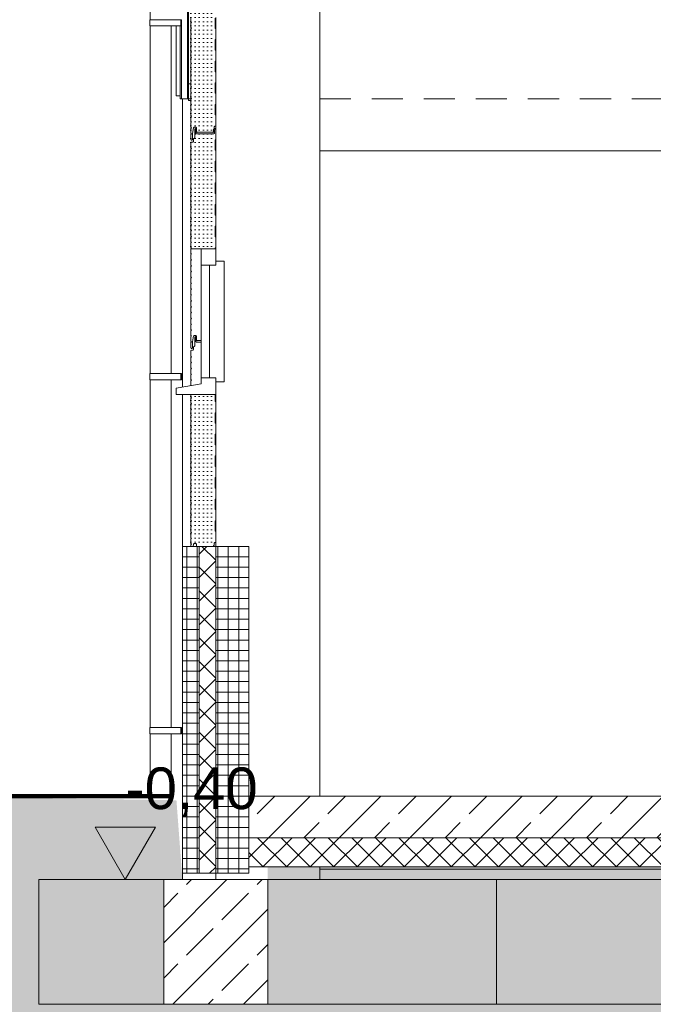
# Model space of a CAD drawing. Header units: metres. Extents: x -69 to 133, y -8 to 26.
# Tile 88 of 108: x 97.65 to 100.69, y -1 to 3.73. Entities that reach past the tile are written whole.
import ezdxf

# ---------------------------------------------------------------- set-up
doc = ezdxf.new("R2010")
doc.units = ezdxf.units.M
doc.header["$MEASUREMENT"] = 0
doc.linetypes.add('Öffnungslinie Tür Fenster', pattern=[0.23, 0.15, -0.08])
for name, color, linetype in [('10 Fassade', 7, 'Continuous'), ('10 Stütze', 7, 'Continuous'), ('10 Wand außen', 7, 'Continuous'), ('10 Wand innen', 7, 'Continuous'), ('20 Decke', 7, 'Continuous'), ('20 Fundament', 7, 'Continuous'), ('20 Träger', 7, 'Continuous'), ('20 Unterdämmung', 7, 'Continuous'), ('30 Dachentwässerung', 7, 'Continuous'), ('50 Sanitäreinrichtung', 7, 'Continuous'), ('60 Gelände 2D Übersicht', 7, 'Continuous'), ('94 Genehmigungsplanung Bemaßung', 7, 'Continuous')]:
    doc.layers.add(name, color=color, linetype=linetype)
doc.styles.add('ERSTELLTER_STIL_2', font='arial.ttf')
doc.dimstyles.new('ERSTELLTER_STIL__1', dxfattribs={"dimtxt": 0.25, "dimasz": 0.19, "dimexe": 0.18, "dimexo": 0.1, "dimgap": 0, "dimtad": 1, "dimzin": 0, "dimdsep": 46, "dimtxsty": 'ERSTELLTER_STIL_2', "dimblk": 'ARROWHEAD_6', "dimblk1": 'ARROWHEAD_6', "dimblk2": 'ARROWHEAD_6', "dimcen": 0.09, "dimclrd": 7, "dimclre": 7, "dimclrt": 7, "dimazin": 0, "dimtfac": 1, "dimtdec": 4, "dimtmove": 0, "dimatfit": 3, "dimfxl": 1, "dimtolj": 1, "dimtzin": 0, "dimarcsym": 0})
doc.dimstyles.new('ERSTELLTER_STIL__2', dxfattribs={"dimtxt": 0.25, "dimasz": 0.19, "dimexe": 0.18, "dimexo": 0.1, "dimgap": 0, "dimtad": 1, "dimtih": 1, "dimtoh": 1, "dimzin": 0, "dimdsep": 46, "dimtxsty": 'ERSTELLTER_STIL_2', "dimblk": 'ARROWHEAD_6', "dimblk1": 'ARROWHEAD_6', "dimblk2": 'ARROWHEAD_6', "dimcen": 0.09, "dimclrd": 7, "dimclre": 7, "dimclrt": 7, "dimazin": 0, "dimtfac": 1, "dimtdec": 4, "dimtmove": 0, "dimatfit": 3, "dimfxl": 1, "dimtolj": 1, "dimtzin": 0, "dimarcsym": 0})
pattern_1 = [(0, (-33214.851021, 0), (0, 0.02), [0, -0.02])]
pattern_2 = [(45, (-33214.85102, 0), (-0.1697056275, 0.1697056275), []), (45, (-33214.93587, 0.08485), (-0.1697056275, 0.1697056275), [0.18, -0.06])]
pattern_3 = [(0, (-33214.85102, 0), (0, 0.05), []), (90, (-33214.85102, 0), (-0.05, 0), [])]

# ---------------------------------------------------------------- blocks, each defined once
blk = doc.blocks.new('*D76', base_point=(-33214.851, 0))
at = {"layer": '94 Genehmigungsplanung Bemaßung', "color": 7, "linetype": 'Continuous', "lineweight": 13}
for p, q in [((98.4284, 9.0585), (98.4284, 9.4335)), ((114.2584, 9.0585), (114.2584, 9.4335)), ((98.5284, 9.346), (98.3284, 9.146)), ((114.1584, 9.146), (114.3584, 9.346)), ((98.2784, 9.246), (98.4284, 9.246)), ((98.4284, 9.246), (114.2584, 9.246)), ((114.2584, 9.246), (114.4084, 9.246))]:
    blk.add_line(p, q, dxfattribs=at)
at = {"layer": '94 Genehmigungsplanung Bemaßung', "color": 7, "lineweight": 13, "insert": (105.9144, 9.296), "char_height": 0.25, "attachment_point": 7, "style": 'ERSTELLTER_STIL_2'}
blk.add_mtext('\\A1;{\\pql;\\fArial|b0|i0|c0|p0;\\W1.000000;15,83}', dxfattribs=at)
blk = doc.blocks.new('ARROWHEAD_6')
at = {"color": 0, "linetype": 'Continuous', "lineweight": 0}
for p, q in [((-0.5, -0.5), (0.5, 0.5)), ((0, 0), (-1, 0))]:
    blk.add_line(p, q, dxfattribs=at)
blk = doc.blocks.new('*D78', base_point=(-33214.851, 0))
at = {"layer": '94 Genehmigungsplanung Bemaßung', "color": 7, "linetype": 'Continuous', "lineweight": 13}
for p, q in [((98.4284, 8.2585), (98.4284, 8.6335)), ((106.3384, 8.2585), (106.3384, 8.6335)), ((98.5284, 8.546), (98.3284, 8.346)), ((106.4384, 8.546), (106.2384, 8.346)), ((98.2784, 8.446), (98.4284, 8.446)), ((98.4284, 8.446), (106.3384, 8.446))]:
    blk.add_line(p, q, dxfattribs=at)
at = {"layer": '94 Genehmigungsplanung Bemaßung', "color": 7, "lineweight": 13, "insert": (102.0497, 8.496), "char_height": 0.25, "attachment_point": 7, "style": 'ERSTELLTER_STIL_2'}
blk.add_mtext('\\A1;{\\pql;\\fArial|b0|i0|c0|p0;\\W1.000000;7,91}', dxfattribs=at)
blk = doc.blocks.new('*D80', base_point=(-33214.851, 0))
at = {"layer": '94 Genehmigungsplanung Bemaßung', "color": 7, "linetype": 'Continuous', "lineweight": 13}
for p, q in [((104.0125, 3.35), (104.0125, 3.5)), ((104.1125, 3.25), (103.9125, 3.45)), ((104.2, 3.35), (103.825, 3.35)), ((104.0125, 0), (104.0125, 3.35)), ((103.9125, 0.1), (104.1125, -0.1)), ((104.2, 0), (103.825, 0)), ((104.0125, -0.15), (104.0125, 0))]:
    blk.add_line(p, q, dxfattribs=at)
at = {"layer": '94 Genehmigungsplanung Bemaßung', "color": 7, "lineweight": 13, "insert": (103.9625, 1.3414), "char_height": 0.25, "attachment_point": 7, "rotation": 90, "style": 'ERSTELLTER_STIL_2'}
blk.add_mtext('\\A1;{\\pql;\\fArial|b0|i0|c0|p0;\\W1.000000;3,35}', dxfattribs=at)

msp = doc.modelspace()

# ---------------------------------------------------------------- hatches: boundary and pattern name
at = {"layer": '10 Fassade', "linetype": 'Continuous', "lineweight": 0, "true_color": 0x000000}
h = msp.add_hatch(dxfattribs=at)
h.set_pattern_fill('Dachstein_0001', color=18, style=0, pattern_type=2)
h.set_pattern_definition(pattern_1)
h.paths.add_polyline_path([(98.4714, 3.9983), (98.4684, 3.9953), (98.4684, 3.9731), (98.4714, 3.9702), (98.4684, 3.9671), (98.4684, 3.945), (98.4714, 3.942), (98.4684, 3.939), (98.4684, 3.9169), (98.4714, 3.9139), (98.4684, 3.9109), (98.4684, 3.8887), (98.4714, 3.8857), (98.4684, 3.8827), (98.4684, 3.8606), (98.4714, 3.8576), (98.4684, 3.8546), (98.4684, 3.8324), (98.4714, 3.8294), (98.4684, 3.8264), (98.4684, 3.8043), (98.4714, 3.8013), (98.4684, 3.7983), (98.4684, 3.7761), (98.4714, 3.7732), (98.4684, 3.7701), (98.4684, 3.748), (98.4714, 3.745), (98.4684, 3.742), (98.4684, 3.7199), (98.4714, 3.7169), (98.4684, 3.7139), (98.4684, 3.6917), (98.4714, 3.6887), (98.4684, 3.6857), (98.4684, 3.6636), (98.4714, 3.6606), (98.4684, 3.6576), (98.4684, 3.6354), (98.4714, 3.6324), (98.4684, 3.6294), (98.4684, 3.6073), (98.4714, 3.6043), (98.4684, 3.6013), (98.4684, 3.5791), (98.4714, 3.5762), (98.4684, 3.5731), (98.4684, 3.551), (98.4714, 3.548), (98.4684, 3.545), (98.4684, 3.5229), (98.4714, 3.5199), (98.4684, 3.5169), (98.4684, 3.4947), (98.4714, 3.4917), (98.4684, 3.4887), (98.4684, 3.4666), (98.4714, 3.4636), (98.4684, 3.4606), (98.4684, 3.4384), (98.4714, 3.4354), (98.4684, 3.4324), (98.4684, 3.4103), (98.4714, 3.4073), (98.4684, 3.4043), (98.4684, 3.3821), (98.4714, 3.3791), (98.4684, 3.3761), (98.4684, 3.354), (98.4714, 3.351), (98.4684, 3.348), (98.4684, 3.3259), (98.4714, 3.3229), (98.4684, 3.3199), (98.4684, 3.2977), (98.4714, 3.2947), (98.4684, 3.2917), (98.4684, 3.2696), (98.4714, 3.2666), (98.4684, 3.2636), (98.4684, 3.2414), (98.4714, 3.2384), (98.4684, 3.2354), (98.4684, 3.2133), (98.4714, 3.2103), (98.4684, 3.2073), (98.4684, 3.1851), (98.4714, 3.1821), (98.4684, 3.1791), (98.4684, 3.154), (98.4704, 3.1505), (98.4744, 3.1505), (98.4764, 3.154), (98.4764, 3.1829), (98.4822, 3.2106), (98.4852, 3.213), (98.4924, 3.213), (98.4945, 3.2121), (98.4954, 3.21), (98.4954, 3.198), (98.4961, 3.1898), (98.4977, 3.188), (98.4998, 3.1891), (98.5741, 3.1891), (98.5762, 3.188), (98.5779, 3.1898), (98.5779, 3.2012), (98.5784, 3.2026), (98.58, 3.2043), (98.5809, 3.2063), (98.5809, 3.215), (98.5839, 3.218), (98.5854, 3.218), (98.5875, 3.2189), (98.5884, 3.221), (98.5884, 3.271), (98.5864, 3.273), (98.5864, 3.3229), (98.5884, 3.3249), (98.5884, 3.3748), (98.5864, 3.3768), (98.5864, 3.4266), (98.5884, 3.4286), (98.5884, 3.4785), (98.5864, 3.4805), (98.5864, 3.5304), (98.5884, 3.5324), (98.5884, 3.5823), (98.5864, 3.5843), (98.5864, 3.6342), (98.5884, 3.6362), (98.5884, 3.686), (98.5864, 3.688), (98.5864, 3.7379), (98.5884, 3.7399), (98.5884, 3.7898), (98.5864, 3.7918), (98.5864, 3.8417), (98.5884, 3.8437), (98.5884, 3.8936), (98.5864, 3.8956), (98.5864, 3.9455), (98.5884, 3.9475), (98.5884, 3.9973), (98.5864, 3.9993), (98.5864, 4.0492), (98.5884, 4.0512), (98.5884, 4.1011), (98.5864, 4.1031), (98.5864, 4.153), (98.5884, 4.155), (98.5884, 4.2058), (98.5862, 4.208), (98.5859, 4.208), (98.5837, 4.206), (98.5829, 4.196), (98.5829, 4.184), (98.5799, 4.181), (98.4962, 4.181), (98.4932, 4.184), (98.4932, 4.2058), (98.491, 4.208), (98.4905, 4.208), (98.4881, 4.2056), (98.4881, 4.163), (98.4851, 4.16), (98.4841, 4.16), (98.482, 4.1591), (98.4811, 4.157), (98.4811, 4.145), (98.4802, 4.1429), (98.4781, 4.142), (98.4714, 4.142), (98.4692, 4.1411), (98.4684, 4.139), (98.4684, 4.1139), (98.4714, 4.1109), (98.4684, 4.1079), (98.4684, 4.0857), (98.4714, 4.0827), (98.4684, 4.0797), (98.4684, 4.0576), (98.4714, 4.0546), (98.4684, 4.0516), (98.4684, 4.0294), (98.4714, 4.0264), (98.4684, 4.0234), (98.4684, 4.0013)])
h = msp.add_hatch(dxfattribs=at)
h.set_pattern_fill('Dachstein_0001', color=18, style=0, pattern_type=2)
h.set_pattern_definition(pattern_1)
h.paths.add_polyline_path([(98.4684, 2.8827), (98.4684, 2.8606), (98.4714, 2.8576), (98.4684, 2.8546), (98.4684, 2.8324), (98.4714, 2.8294), (98.4684, 2.8264), (98.4684, 2.8043), (98.4714, 2.8013), (98.4684, 2.7983), (98.4684, 2.7761), (98.4714, 2.7731), (98.4684, 2.7702), (98.4684, 2.748), (98.4714, 2.745), (98.4684, 2.742), (98.4684, 2.7199), (98.4714, 2.7169), (98.4684, 2.7139), (98.4684, 2.6917), (98.4714, 2.6887), (98.4684, 2.6857), (98.4684, 2.6636), (98.4714, 2.6606), (98.4684, 2.6576), (98.4684, 2.6354), (98.4714, 2.6324), (98.4689, 2.63), (98.5864, 2.63), (98.5864, 2.6342), (98.5884, 2.6362), (98.5884, 2.686), (98.5864, 2.6881), (98.5864, 2.7379), (98.5884, 2.7399), (98.5884, 2.7898), (98.5864, 2.7918), (98.5864, 2.8417), (98.5884, 2.8437), (98.5884, 2.8936), (98.5864, 2.8956), (98.5864, 2.9455), (98.5884, 2.9475), (98.5884, 2.9973), (98.5864, 2.9993), (98.5864, 3.0492), (98.5884, 3.0512), (98.5884, 3.1011), (98.5864, 3.1031), (98.5864, 3.153), (98.5884, 3.155), (98.5884, 3.2058), (98.5862, 3.208), (98.5859, 3.208), (98.5837, 3.206), (98.5829, 3.196), (98.5829, 3.184), (98.5799, 3.181), (98.4962, 3.181), (98.4932, 3.184), (98.4932, 3.2058), (98.491, 3.208), (98.4905, 3.208), (98.4881, 3.2056), (98.4881, 3.163), (98.4851, 3.16), (98.4841, 3.16), (98.482, 3.1591), (98.4811, 3.157), (98.4811, 3.145), (98.4802, 3.1429), (98.4781, 3.142), (98.4714, 3.142), (98.4692, 3.1411), (98.4684, 3.139), (98.4684, 3.1139), (98.4714, 3.1109), (98.4684, 3.1079), (98.4684, 3.0857), (98.4714, 3.0827), (98.4684, 3.0797), (98.4684, 3.0576), (98.4714, 3.0546), (98.4684, 3.0516), (98.4684, 3.0294), (98.4714, 3.0264), (98.4684, 3.0234), (98.4684, 3.0013), (98.4714, 2.9983), (98.4684, 2.9953), (98.4684, 2.9731), (98.4714, 2.9701), (98.4684, 2.9671), (98.4684, 2.945), (98.4714, 2.942), (98.4684, 2.939), (98.4684, 2.9169), (98.4714, 2.9139), (98.4684, 2.9109), (98.4684, 2.8887), (98.4714, 2.8857)])
h = msp.add_hatch(dxfattribs=at)
h.set_pattern_fill('Dachstein_0001', color=18, style=0, pattern_type=2)
h.set_pattern_definition(pattern_1)
h.paths.add_polyline_path([(98.4684, 1.4606), (98.4684, 1.4384), (98.4714, 1.4354), (98.4684, 1.4324), (98.4684, 1.4103), (98.4714, 1.4073), (98.4684, 1.4043), (98.4684, 1.3821), (98.4714, 1.3791), (98.4684, 1.3761), (98.4684, 1.354), (98.4714, 1.351), (98.4684, 1.348), (98.4684, 1.3259), (98.4714, 1.3229), (98.4684, 1.3199), (98.4684, 1.2977), (98.4714, 1.2947), (98.4684, 1.2917), (98.4684, 1.2696), (98.4714, 1.2666), (98.4684, 1.2636), (98.4684, 1.2414), (98.4714, 1.2384), (98.4684, 1.2354), (98.4684, 1.2133), (98.4714, 1.2103), (98.4684, 1.2073), (98.4684, 1.2), (98.48, 1.2), (98.4822, 1.2106), (98.4852, 1.213), (98.4924, 1.213), (98.4945, 1.2121), (98.4954, 1.21), (98.4954, 1.2), (98.5779, 1.2), (98.5779, 1.2012), (98.5784, 1.2026), (98.58, 1.2043), (98.5809, 1.2063), (98.5809, 1.215), (98.5839, 1.218), (98.5854, 1.218), (98.5875, 1.2189), (98.5884, 1.221), (98.5884, 1.271), (98.5864, 1.273), (98.5864, 1.3229), (98.5884, 1.3249), (98.5884, 1.3748), (98.5864, 1.3768), (98.5864, 1.4266), (98.5884, 1.4286), (98.5884, 1.4785), (98.5864, 1.4805), (98.5864, 1.5304), (98.5884, 1.5324), (98.5884, 1.5823), (98.5864, 1.5843), (98.5864, 1.6342), (98.5884, 1.6362), (98.5884, 1.686), (98.5864, 1.688), (98.5864, 1.7379), (98.5884, 1.7399), (98.5884, 1.7898), (98.5864, 1.7918), (98.5864, 1.8417), (98.5884, 1.8437), (98.5884, 1.8936), (98.5864, 1.8956), (98.5864, 1.93), (98.4684, 1.93), (98.4684, 1.9169), (98.4714, 1.9139), (98.4684, 1.9109), (98.4684, 1.8887), (98.4714, 1.8857), (98.4684, 1.8827), (98.4684, 1.8606), (98.4714, 1.8576), (98.4684, 1.8546), (98.4684, 1.8324), (98.4714, 1.8294), (98.4684, 1.8264), (98.4684, 1.8043), (98.4714, 1.8013), (98.4684, 1.7983), (98.4684, 1.7761), (98.4714, 1.7732), (98.4684, 1.7701), (98.4684, 1.748), (98.4714, 1.745), (98.4684, 1.742), (98.4684, 1.7199), (98.4714, 1.7169), (98.4684, 1.7139), (98.4684, 1.6917), (98.4714, 1.6887), (98.4684, 1.6857), (98.4684, 1.6636), (98.4714, 1.6606), (98.4684, 1.6576), (98.4684, 1.6354), (98.4714, 1.6324), (98.4684, 1.6294), (98.4684, 1.6073), (98.4714, 1.6043), (98.4684, 1.6013), (98.4684, 1.5792), (98.4714, 1.5761), (98.4684, 1.5731), (98.4684, 1.551), (98.4714, 1.548), (98.4684, 1.545), (98.4684, 1.5229), (98.4714, 1.5199), (98.4684, 1.5169), (98.4684, 1.4947), (98.4714, 1.4917), (98.4684, 1.4887), (98.4684, 1.4666), (98.4714, 1.4636)])
at = {"layer": '10 Wand außen', "linetype": 'Continuous', "lineweight": 18}
h = msp.add_hatch(dxfattribs=at)
h.set_pattern_fill('Beton__Fertigteil_Träger_1D', color=8, style=0, pattern_type=2)
h.set_pattern_definition(pattern_3)
h.paths.add_polyline_path([(98.4284, 1.2), (98.4284, -0.37), (98.5084, -0.37), (98.5084, 1.2)])
h = msp.add_hatch(dxfattribs=at)
h.set_pattern_fill('Dämmung__hart_1_0001', color=8, style=0, pattern_type=2)
h.set_pattern_definition([(315, (-33214.85102, 0), (0.0565685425, 0.0565685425), []), (45, (-33214.85102, 0), (-0.0565685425, 0.0565685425), [])])
h.paths.add_polyline_path([(98.5084, -0.37), (98.5884, -0.37), (98.5884, 1.2), (98.5084, 1.2)])
h = msp.add_hatch(dxfattribs=at)
h.set_pattern_fill('Beton__Fertigteil_Träger_1D', color=8, style=0, pattern_type=2)
h.set_pattern_definition(pattern_3)
h.paths.add_polyline_path([(98.7484, 1.2), (98.5884, 1.2), (98.5884, -0.37), (98.7484, -0.37)])
at = {"layer": '20 Decke', "linetype": 'Continuous', "lineweight": 13, "true_color": 0x000100}
h = msp.add_hatch(dxfattribs=at)
h.set_pattern_fill('Beton__Stahlbeton_0001', color=98, style=0, pattern_type=2)
h.set_pattern_definition(pattern_2)
h.paths.add_polyline_path([(98.7484, 0), (98.7484, -0.2), (114.0884, -0.2), (114.0884, 0)])
at = {"layer": '20 Fundament', "linetype": 'Continuous', "lineweight": 13, "true_color": 0x000100}
h = msp.add_hatch(dxfattribs=at)
h.set_pattern_fill('Beton__Stahlbeton_0001', color=98, style=0, pattern_type=2)
h.set_pattern_definition(pattern_2)
h.paths.add_polyline_path([(98.8384, -0.4), (98.3384, -0.4), (98.3384, -1), (98.8384, -1)])
at = {"layer": '20 Unterdämmung', "linetype": 'Continuous', "lineweight": 18}
h = msp.add_hatch(dxfattribs=at)
h.set_pattern_fill('Dämmung__hart_1_0001', color=8, style=0, pattern_type=2)
h.set_pattern_definition([(45, (-33214.85102, 0), (-0.0565685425, 0.0565685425), []), (135, (-33214.85102, 0), (0.0565685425, 0.0565685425), [])])
h.paths.add_polyline_path([(98.7484, -0.2), (98.7484, -0.34), (113.928, -0.34), (113.928, -0.2)])
at = {"layer": '60 Gelände 2D Übersicht', "linetype": 'Continuous', "lineweight": 18, "true_color": 0xffa8a8}
h = msp.add_hatch(dxfattribs=at)
h.set_pattern_fill('Boden__gewachsen_0001', color=21, style=0, pattern_type=2)
h.set_pattern_definition([(45, (-33214.85102, 0), (-0.2121320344, 0.2121320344), []), (45, (-33214.92173, 0.0707), (-0.424264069, 0.424264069), []), (45, (-33214.99244, 0.1414), (-0.424264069, 0.424264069), []), (135, (-33215.06315, 0.21213), (0.07071067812, 0.07071067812), [0.3, -0.3])])
h.paths.add_polyline_path([(93.429, -1.5636), (97.001, 0), (98.3997, -0.0197), (98.4284, -0.4), (98.3384, -0.4), (98.3384, -1), (98.8384, -1), (98.8384, -0.34), (113.8384, -0.34), (113.8384, -1), (114.3384, -1), (114.3384, -0.4), (114.2484, -0.4), (114.248, -0.0642), (128.4645, -0.228), (128.4026, -0.9299), (125.3898, -0.9755), (125.3605, -1.1391), (114.248, -1.25)])
at = {"layer": '94 Genehmigungsplanung Bemaßung', "linetype": 'Continuous', "lineweight": 13}
msp.add_hatch(color=7, dxfattribs=at).paths.add_polyline_path([(98.1537, -0.4), (98.2989, -0.1496), (98.0085, -0.1496)])

# ---------------------------------------------------------------- linework, layer by layer
at = {"layer": '10 Fassade', "color": 7, "linetype": 'Continuous', "lineweight": 13}
for p, q in [((98.4684, 3.742), (98.4684, 3.7199)), ((98.5864, 3.7379), (98.5864, 3.688)), ((98.4684, 3.7199), (98.4714, 3.7169)), ((98.4714, 3.7169), (98.4684, 3.7139)), ((98.4684, 3.7139), (98.4684, 3.6917)), ((98.4684, 3.6917), (98.4714, 3.6887)), ((98.4714, 3.6887), (98.4684, 3.6857)), ((98.4684, 3.6857), (98.4684, 3.6636)), ((98.4684, 3.6636), (98.4714, 3.6606)), ((98.4714, 3.6606), (98.4684, 3.6576)), ((98.4684, 3.6576), (98.4684, 3.6354)), ((98.5864, 3.688), (98.5884, 3.686)), ((98.5884, 3.686), (98.5884, 3.6362)), ((98.4684, 3.6354), (98.4714, 3.6324)), ((98.4714, 3.6324), (98.4684, 3.6294)), ((98.4684, 3.6294), (98.4684, 3.6073)), ((98.4684, 3.6073), (98.4714, 3.6043)), ((98.4714, 3.6043), (98.4684, 3.6013)), ((98.4684, 3.6013), (98.4684, 3.5791)), ((98.5884, 3.6362), (98.5864, 3.6342)), ((98.5864, 3.6342), (98.5864, 3.5843)), ((98.4684, 3.5791), (98.4714, 3.5762)), ((98.4714, 3.5762), (98.4684, 3.5731)), ((98.4684, 3.5731), (98.4684, 3.551)), ((98.4684, 3.551), (98.4714, 3.548)), ((98.4714, 3.548), (98.4684, 3.545)), ((98.5864, 3.5843), (98.5884, 3.5823)), ((98.5884, 3.5823), (98.5884, 3.5324)), ((98.4684, 3.545), (98.4684, 3.5229)), ((98.4684, 3.5229), (98.4714, 3.5199)), ((98.4714, 3.5199), (98.4684, 3.5169)), ((98.4684, 3.5169), (98.4684, 3.4947)), ((98.5884, 3.5324), (98.5864, 3.5304)), ((98.5864, 3.5304), (98.5864, 3.4805)), ((98.4684, 3.4947), (98.4714, 3.4917)), ((98.4714, 3.4917), (98.4684, 3.4887)), ((98.4684, 3.4887), (98.4684, 3.4666)), ((98.4684, 3.4666), (98.4714, 3.4636)), ((98.4714, 3.4636), (98.4684, 3.4606)), ((98.4684, 3.4606), (98.4684, 3.4384)), ((98.5864, 3.4805), (98.5884, 3.4785)), ((98.5884, 3.4785), (98.5884, 3.4286)), ((98.4684, 3.4384), (98.4714, 3.4354)), ((98.4714, 3.4354), (98.4684, 3.4324)), ((98.4684, 3.4324), (98.4684, 3.4103)), ((98.4684, 3.4103), (98.4714, 3.4073)), ((98.4714, 3.4073), (98.4684, 3.4043)), ((98.5884, 3.4286), (98.5864, 3.4266)), ((98.5864, 3.4266), (98.5864, 3.3768)), ((98.4684, 3.4043), (98.4684, 3.3821)), ((98.4684, 3.3821), (98.4714, 3.3791)), ((98.4714, 3.3791), (98.4684, 3.3761)), ((98.4684, 3.3761), (98.4684, 3.354)), ((98.5864, 3.3768), (98.5884, 3.3748)), ((98.5884, 3.3748), (98.5884, 3.3249)), ((98.4684, 3.354), (98.4714, 3.351)), ((98.4714, 3.351), (98.4684, 3.348)), ((98.4684, 3.348), (98.4684, 3.3259)), ((98.4684, 3.3259), (98.4714, 3.3229)), ((98.4714, 3.3229), (98.4684, 3.3199)), ((98.4684, 3.3199), (98.4684, 3.2977)), ((98.5884, 3.3249), (98.5864, 3.3229)), ((98.5864, 3.3229), (98.5864, 3.273)), ((98.4684, 3.2977), (98.4714, 3.2947)), ((98.4714, 3.2947), (98.4684, 3.2917)), ((98.4684, 3.2917), (98.4684, 3.2696)), ((98.4684, 3.2696), (98.4714, 3.2666)), ((98.4714, 3.2666), (98.4684, 3.2636)), ((98.5864, 3.273), (98.5884, 3.271)), ((98.4684, 3.2636), (98.4684, 3.2414)), ((98.4684, 3.2414), (98.4714, 3.2384)), ((98.4714, 3.2384), (98.4684, 3.2354)), ((98.4684, 3.2354), (98.4684, 3.2133)), ((98.5839, 3.218), (98.5809, 3.215)), ((98.4684, 3.2133), (98.4714, 3.2103)), ((98.4714, 3.2103), (98.4684, 3.2073)), ((98.4684, 3.2073), (98.4684, 3.1851)), ((98.4684, 3.1851), (98.4714, 3.1821)), ((98.4714, 3.1821), (98.4684, 3.1791)), ((98.4684, 3.1791), (98.4684, 3.154)), ((98.4852, 3.213), (98.4822, 3.2106)), ((98.4905, 3.208), (98.4881, 3.2056)), ((98.4881, 3.2056), (98.4881, 3.163)), ((98.491, 3.208), (98.4905, 3.208)), ((98.491, 3.208), (98.4932, 3.2058)), ((98.4932, 3.2058), (98.4932, 3.184)), ((98.4932, 3.184), (98.4962, 3.181)), ((98.4961, 3.1898), (98.4977, 3.188)), ((98.4998, 3.1891), (98.4977, 3.188)), ((98.5741, 3.1891), (98.4998, 3.1891)), ((98.5741, 3.1891), (98.5762, 3.188)), ((98.5779, 3.1898), (98.5762, 3.188)), ((98.5829, 3.184), (98.5799, 3.181)), ((98.5859, 3.208), (98.5837, 3.206)), ((98.5862, 3.208), (98.5859, 3.208)), ((98.5862, 3.208), (98.5884, 3.2058)), ((98.5884, 3.2058), (98.5884, 3.155)), ((98.4684, 3.154), (98.4704, 3.1505)), ((98.4744, 3.1505), (98.4704, 3.1505)), ((98.4764, 3.154), (98.4744, 3.1505)), ((98.4881, 3.163), (98.4851, 3.16)), ((98.5884, 3.155), (98.5864, 3.153)), ((98.5864, 3.153), (98.5864, 3.1031)), ((98.4684, 3.1139), (98.4714, 3.1109)), ((98.4714, 3.1109), (98.4684, 3.1079)), ((98.4684, 3.1079), (98.4684, 3.0857)), ((98.4684, 3.0857), (98.4714, 3.0827)), ((98.4714, 3.0827), (98.4684, 3.0797)), ((98.4684, 3.0797), (98.4684, 3.0576)), ((98.5864, 3.1031), (98.5884, 3.1011)), ((98.5884, 3.1011), (98.5884, 3.0512)), ((98.4684, 3.0576), (98.4714, 3.0546)), ((98.4714, 3.0546), (98.4684, 3.0516)), ((98.4684, 3.0516), (98.4684, 3.0294)), ((98.4684, 3.0294), (98.4714, 3.0264)), ((98.5884, 3.0512), (98.5864, 3.0492)), ((98.5864, 3.0492), (98.5864, 2.9993)), ((98.4714, 3.0264), (98.4684, 3.0234)), ((98.4684, 3.0234), (98.4684, 3.0013)), ((98.4684, 3.0013), (98.4714, 2.9983)), ((98.4714, 2.9983), (98.4684, 2.9953)), ((98.4684, 2.9953), (98.4684, 2.9731)), ((98.5864, 2.9993), (98.5884, 2.9973)), ((98.5884, 2.9973), (98.5884, 2.9475)), ((98.4684, 2.9731), (98.4714, 2.9701)), ((98.4714, 2.9701), (98.4684, 2.9671)), ((98.4684, 2.9671), (98.4684, 2.945)), ((98.4684, 2.945), (98.4714, 2.942)), ((98.4714, 2.942), (98.4684, 2.939)), ((98.4684, 2.939), (98.4684, 2.9169)), ((98.5884, 2.9475), (98.5864, 2.9455)), ((98.5864, 2.9455), (98.5864, 2.8956)), ((98.4684, 2.9169), (98.4714, 2.9139)), ((98.4714, 2.9139), (98.4684, 2.9109)), ((98.4684, 2.9109), (98.4684, 2.8887)), ((98.4684, 2.8887), (98.4714, 2.8857)), ((98.4714, 2.8857), (98.4684, 2.8827)), ((98.5864, 2.8956), (98.5884, 2.8936)), ((98.5884, 2.8936), (98.5884, 2.8437)), ((98.4684, 2.8827), (98.4684, 2.8606)), ((98.4684, 2.8606), (98.4714, 2.8576)), ((98.4714, 2.8576), (98.4684, 2.8546)), ((98.4684, 2.8546), (98.4684, 2.8324)), ((98.5884, 2.8437), (98.5864, 2.8417)), ((98.5864, 2.8417), (98.5864, 2.7918)), ((98.4684, 2.8324), (98.4714, 2.8294)), ((98.4714, 2.8294), (98.4684, 2.8264)), ((98.4684, 2.8264), (98.4684, 2.8043)), ((98.4684, 2.8043), (98.4714, 2.8013)), ((98.4714, 2.8013), (98.4684, 2.7983)), ((98.4684, 2.7983), (98.4684, 2.7761)), ((98.5864, 2.7918), (98.5884, 2.7898)), ((98.4684, 2.7761), (98.4714, 2.7731)), ((98.4714, 2.7731), (98.4684, 2.7702)), ((98.4684, 2.7702), (98.4684, 2.748)), ((98.4684, 2.748), (98.4714, 2.745)), ((98.4714, 2.745), (98.4684, 2.742)), ((98.5884, 2.7898), (98.5884, 2.7399)), ((98.4684, 2.742), (98.4684, 2.7199)), ((98.4684, 2.7199), (98.4714, 2.7169)), ((98.4714, 2.7169), (98.4684, 2.7139)), ((98.4684, 2.7139), (98.4684, 2.6917)), ((98.5884, 2.7399), (98.5864, 2.7379)), ((98.5864, 2.7379), (98.5864, 2.6881)), ((98.4684, 2.6917), (98.4714, 2.6887)), ((98.4714, 2.6887), (98.4684, 2.6857)), ((98.4684, 2.6857), (98.4684, 2.6636)), ((98.4684, 2.6636), (98.4714, 2.6606)), ((98.4714, 2.6606), (98.4684, 2.6576)), ((98.4684, 2.6576), (98.4684, 2.6354)), ((98.5864, 2.6881), (98.5884, 2.686)), ((98.5884, 2.686), (98.5884, 2.6362)), ((98.4684, 2.6354), (98.4714, 2.6324)), ((98.4684, 2.6294), (98.4689, 2.63)), ((98.4684, 2.6294), (98.4684, 2.6073)), ((98.4684, 2.6073), (98.4714, 2.6043)), ((98.4684, 2.6013), (98.4714, 2.6043)), ((98.4714, 2.6324), (98.4689, 2.63)), ((98.5184, 2.63), (98.4689, 2.63)), ((98.5884, 2.6362), (98.5864, 2.6342)), ((98.5864, 2.6342), (98.5864, 2.63)), ((98.4684, 2.6013), (98.4684, 2.5791)), ((98.4684, 2.5791), (98.4714, 2.5762)), ((98.4684, 2.5732), (98.4714, 2.5762)), ((98.4684, 2.5732), (98.4684, 2.551)), ((98.4684, 2.551), (98.4714, 2.548)), ((98.4684, 2.545), (98.4714, 2.548)), ((98.4684, 2.545), (98.4684, 2.5229)), ((98.4684, 2.5229), (98.4714, 2.5199)), ((98.4684, 2.5169), (98.4714, 2.5199)), ((98.4684, 2.5169), (98.4684, 2.4947)), ((98.4684, 2.4947), (98.4714, 2.4917)), ((98.4684, 2.4887), (98.4714, 2.4917)), ((98.4684, 2.4887), (98.4684, 2.4666)), ((98.4684, 2.4666), (98.4714, 2.4636)), ((98.4684, 2.4606), (98.4714, 2.4636)), ((98.4684, 2.4606), (98.4684, 2.4384)), ((98.4684, 2.4384), (98.4714, 2.4354)), ((98.4684, 2.4324), (98.4714, 2.4354)), ((98.4684, 2.4324), (98.4684, 2.4103)), ((98.4684, 2.4103), (98.4714, 2.4073)), ((98.4684, 2.4043), (98.4714, 2.4073)), ((98.4684, 2.4043), (98.4684, 2.3821)), ((98.4684, 2.3821), (98.4714, 2.3791)), ((98.4684, 2.3761), (98.4714, 2.3791)), ((98.4684, 2.3761), (98.4684, 2.354)), ((98.4684, 2.354), (98.4714, 2.351)), ((98.4684, 2.348), (98.4714, 2.351)), ((98.4684, 2.348), (98.4684, 2.3259)), ((98.4684, 2.3259), (98.4714, 2.3229)), ((98.4684, 2.3199), (98.4714, 2.3229)), ((98.4684, 2.3199), (98.4684, 2.2977)), ((98.4684, 2.2977), (98.4714, 2.2947)), ((98.4684, 2.2917), (98.4714, 2.2947)), ((98.4684, 2.2917), (98.4684, 2.2696)), ((98.4684, 2.2696), (98.4714, 2.2666)), ((98.4684, 2.2636), (98.4714, 2.2666)), ((98.4684, 2.2636), (98.4684, 2.2414)), ((98.4684, 2.2414), (98.4714, 2.2384)), ((98.4684, 2.2354), (98.4714, 2.2384)), ((98.4684, 2.2354), (98.4684, 2.2133)), ((98.4684, 2.2133), (98.4714, 2.2103)), ((98.4684, 2.2073), (98.4714, 2.2103)), ((98.4684, 2.2073), (98.4684, 2.1851)), ((98.4684, 2.1851), (98.4714, 2.1821)), ((98.4684, 2.1791), (98.4714, 2.1821)), ((98.4684, 2.1791), (98.4684, 2.154)), ((98.4764, 2.1829), (98.4822, 2.2106)), ((98.4764, 2.1829), (98.4764, 2.154)), ((98.4822, 2.2106), (98.4852, 2.213)), ((98.4852, 2.213), (98.4924, 2.213)), ((98.4881, 2.2056), (98.4905, 2.208)), ((98.4881, 2.2056), (98.4881, 2.163)), ((98.4905, 2.208), (98.491, 2.208)), ((98.491, 2.208), (98.4932, 2.2058)), ((98.4924, 2.213), (98.4945, 2.2121)), ((98.4932, 2.2058), (98.4932, 2.184)), ((98.4932, 2.184), (98.4962, 2.181)), ((98.4945, 2.2121), (98.4954, 2.21)), ((98.4954, 2.21), (98.4954, 2.198)), ((98.4954, 2.198), (98.4961, 2.1898)), ((98.4961, 2.1898), (98.4977, 2.188)), ((98.4962, 2.181), (98.4984, 2.181)), ((98.4977, 2.188), (98.4998, 2.1891)), ((98.4984, 2.181), (98.5184, 2.181)), ((98.4998, 2.1891), (98.5184, 2.1891)), ((98.4684, 2.154), (98.4704, 2.1505)), ((98.4684, 2.139), (98.4692, 2.1411)), ((98.4684, 2.139), (98.4684, 2.1139)), ((98.4692, 2.1411), (98.4714, 2.142)), ((98.4704, 2.1505), (98.4744, 2.1505)), ((98.4714, 2.142), (98.4781, 2.142)), ((98.4744, 2.1505), (98.4764, 2.154)), ((98.4781, 2.142), (98.4802, 2.1429)), ((98.4802, 2.1429), (98.4811, 2.145)), ((98.4811, 2.157), (98.482, 2.1591)), ((98.4811, 2.157), (98.4811, 2.145)), ((98.482, 2.1591), (98.4841, 2.16)), ((98.4841, 2.16), (98.4851, 2.16)), ((98.4851, 2.16), (98.4881, 2.163)), ((98.4684, 2.1139), (98.4714, 2.1109)), ((98.4684, 2.1079), (98.4714, 2.1109)), ((98.4684, 2.1079), (98.4684, 2.0857)), ((98.4684, 2.0857), (98.4714, 2.0827)), ((98.4684, 2.0797), (98.4714, 2.0827)), ((98.4684, 2.0797), (98.4684, 2.0576)), ((98.4684, 2.0576), (98.4714, 2.0546)), ((98.4684, 2.0516), (98.4714, 2.0546)), ((98.4684, 2.0516), (98.4684, 2.0294)), ((98.4684, 2.0294), (98.4714, 2.0264)), ((98.4684, 2.0234), (98.4714, 2.0264)), ((98.4684, 2.0234), (98.4684, 2.0013)), ((98.4684, 2.0013), (98.4714, 1.9983)), ((98.4684, 1.9953), (98.4714, 1.9983)), ((98.4684, 1.9953), (98.4684, 1.9732)), ((98.4684, 1.9732), (98.4696, 1.9719)), ((98.4684, 1.93), (98.4684, 1.9169)), ((98.4684, 1.9169), (98.4714, 1.9139)), ((98.4714, 1.9139), (98.4684, 1.9109)), ((98.4684, 1.9109), (98.4684, 1.8887)), ((98.5864, 1.93), (98.5864, 1.8956)), ((98.5864, 1.8956), (98.5884, 1.8936)), ((98.5884, 1.8936), (98.5884, 1.8437)), ((98.4684, 1.8887), (98.4714, 1.8857)), ((98.4714, 1.8857), (98.4684, 1.8827)), ((98.4684, 1.8827), (98.4684, 1.8606)), ((98.4684, 1.8606), (98.4714, 1.8576)), ((98.4714, 1.8576), (98.4684, 1.8546)), ((98.4684, 1.8546), (98.4684, 1.8324)), ((98.4684, 1.8324), (98.4714, 1.8294)), ((98.4714, 1.8294), (98.4684, 1.8264)), ((98.4684, 1.8264), (98.4684, 1.8043)), ((98.4684, 1.8043), (98.4714, 1.8013)), ((98.4714, 1.8013), (98.4684, 1.7983)), ((98.4684, 1.7983), (98.4684, 1.7761)), ((98.5884, 1.8437), (98.5864, 1.8417)), ((98.5864, 1.8417), (98.5864, 1.7918)), ((98.4684, 1.7761), (98.4714, 1.7732)), ((98.4714, 1.7732), (98.4684, 1.7701)), ((98.4684, 1.7701), (98.4684, 1.748)), ((98.5864, 1.7918), (98.5884, 1.7898)), ((98.5884, 1.7898), (98.5884, 1.7399)), ((98.4684, 1.748), (98.4714, 1.745)), ((98.4714, 1.745), (98.4684, 1.742)), ((98.4684, 1.742), (98.4684, 1.7199)), ((98.4684, 1.7199), (98.4714, 1.7169)), ((98.4714, 1.7169), (98.4684, 1.7139)), ((98.4684, 1.7139), (98.4684, 1.6917)), ((98.5884, 1.7399), (98.5864, 1.7379)), ((98.5864, 1.7379), (98.5864, 1.688)), ((98.4684, 1.6917), (98.4714, 1.6887)), ((98.4714, 1.6887), (98.4684, 1.6857)), ((98.4684, 1.6857), (98.4684, 1.6636)), ((98.4684, 1.6636), (98.4714, 1.6606)), ((98.4714, 1.6606), (98.4684, 1.6576)), ((98.4684, 1.6576), (98.4684, 1.6354)), ((98.5864, 1.688), (98.5884, 1.686)), ((98.5884, 1.686), (98.5884, 1.6362)), ((98.4684, 1.6354), (98.4714, 1.6324)), ((98.4714, 1.6324), (98.4684, 1.6294)), ((98.4684, 1.6294), (98.4684, 1.6073)), ((98.5884, 1.6362), (98.5864, 1.6342)), ((98.5864, 1.6342), (98.5864, 1.5843)), ((98.4684, 1.6073), (98.4714, 1.6043)), ((98.4714, 1.6043), (98.4684, 1.6013)), ((98.4684, 1.6013), (98.4684, 1.5792)), ((98.4684, 1.5792), (98.4714, 1.5761)), ((98.4714, 1.5761), (98.4684, 1.5731)), ((98.4684, 1.5731), (98.4684, 1.551)), ((98.5864, 1.5843), (98.5884, 1.5823)), ((98.5884, 1.5823), (98.5884, 1.5324)), ((98.4684, 1.551), (98.4714, 1.548)), ((98.4714, 1.548), (98.4684, 1.545)), ((98.4684, 1.545), (98.4684, 1.5229)), ((98.4684, 1.5229), (98.4714, 1.5199)), ((98.4714, 1.5199), (98.4684, 1.5169)), ((98.4684, 1.5169), (98.4684, 1.4947)), ((98.5884, 1.5324), (98.5864, 1.5304)), ((98.5864, 1.5304), (98.5864, 1.4805)), ((98.4684, 1.4947), (98.4714, 1.4917)), ((98.4714, 1.4917), (98.4684, 1.4887)), ((98.4684, 1.4887), (98.4684, 1.4666)), ((98.4684, 1.4666), (98.4714, 1.4636)), ((98.5864, 1.4805), (98.5884, 1.4785)), ((98.5884, 1.4785), (98.5884, 1.4286)), ((98.4714, 1.4636), (98.4684, 1.4606)), ((98.4684, 1.4606), (98.4684, 1.4384)), ((98.4684, 1.4384), (98.4714, 1.4354)), ((98.4714, 1.4354), (98.4684, 1.4324)), ((98.4684, 1.4324), (98.4684, 1.4103)), ((98.5884, 1.4286), (98.5864, 1.4266)), ((98.5864, 1.4266), (98.5864, 1.3768)), ((98.4684, 1.4103), (98.4714, 1.4073)), ((98.4714, 1.4073), (98.4684, 1.4043)), ((98.4684, 1.4043), (98.4684, 1.3821)), ((98.4684, 1.3821), (98.4714, 1.3791)), ((98.4714, 1.3791), (98.4684, 1.3761)), ((98.4684, 1.3761), (98.4684, 1.354)), ((98.5864, 1.3768), (98.5884, 1.3748)), ((98.5884, 1.3748), (98.5884, 1.3249)), ((98.4684, 1.354), (98.4714, 1.351)), ((98.4714, 1.351), (98.4684, 1.348)), ((98.4684, 1.348), (98.4684, 1.3259)), ((98.4684, 1.3259), (98.4714, 1.3229)), ((98.5884, 1.3249), (98.5864, 1.3229)), ((98.4714, 1.3229), (98.4684, 1.3199)), ((98.4684, 1.3199), (98.4684, 1.2977)), ((98.4684, 1.2977), (98.4714, 1.2947)), ((98.4714, 1.2947), (98.4684, 1.2917)), ((98.4684, 1.2917), (98.4684, 1.2696)), ((98.5864, 1.3229), (98.5864, 1.273)), ((98.4684, 1.2696), (98.4714, 1.2666)), ((98.4714, 1.2666), (98.4684, 1.2636)), ((98.4684, 1.2636), (98.4684, 1.2414)), ((98.4684, 1.2414), (98.4714, 1.2384)), ((98.4714, 1.2384), (98.4684, 1.2354)), ((98.4684, 1.2354), (98.4684, 1.2133)), ((98.5864, 1.273), (98.5884, 1.271)), ((98.4684, 1.2133), (98.4714, 1.2103)), ((98.4714, 1.2103), (98.4684, 1.2073)), ((98.4684, 1.2073), (98.4684, 1.2)), ((98.4822, 1.2106), (98.48, 1.2)), ((98.4852, 1.213), (98.4822, 1.2106)), ((98.5839, 1.218), (98.5809, 1.215))]:
    msp.add_line(p, q, dxfattribs=at)
at = {"layer": '10 Fassade', "color": 7, "linetype": 'Continuous', "lineweight": 13, "flags": 128}
for points in [[(98.5884, 3.271), (98.5884, 3.221), (98.5875, 3.2189)], [(98.5875, 3.2189), (98.5854, 3.218), (98.5839, 3.218)], [(98.4822, 3.2106), (98.4764, 3.1829), (98.4764, 3.154)], [(98.4945, 3.2121), (98.4924, 3.213), (98.4852, 3.213)], [(98.4945, 3.2121), (98.4954, 3.21), (98.4954, 3.198), (98.4961, 3.1898)], [(98.5799, 3.181), (98.4984, 3.181), (98.4962, 3.181)], [(98.5809, 3.215), (98.5809, 3.2063), (98.58, 3.2043), (98.5784, 3.2026), (98.5779, 3.2012), (98.5779, 3.1898)], [(98.5837, 3.206), (98.5829, 3.196), (98.5829, 3.184)], [(98.4692, 3.1411), (98.4684, 3.139), (98.4684, 3.1139)], [(98.4802, 3.1429), (98.4781, 3.142), (98.4714, 3.142), (98.4692, 3.1411)], [(98.482, 3.1591), (98.4811, 3.157), (98.4811, 3.145), (98.4802, 3.1429)], [(98.4851, 3.16), (98.4841, 3.16), (98.482, 3.1591)], [(98.5884, 1.271), (98.5884, 1.221), (98.5875, 1.2189)], [(98.4945, 1.2121), (98.4924, 1.213), (98.4852, 1.213)], [(98.4945, 1.2121), (98.4954, 1.21), (98.4954, 1.2)], [(98.5809, 1.215), (98.5809, 1.2063), (98.58, 1.2043), (98.5784, 1.2026), (98.5779, 1.2012), (98.5779, 1.2)], [(98.5875, 1.2189), (98.5854, 1.218), (98.5839, 1.218)]]:
    msp.add_lwpolyline(points, dxfattribs=at)
at = {"layer": '10 Stütze', "color": 7, "linetype": 'Continuous', "lineweight": 13}
for p, q in [((99.0884, 3.1), (99.0884, 6.0742)), ((98.5884, 3.686), (98.5884, 3.7399)), ((98.5884, 3.5823), (98.5884, 3.6362)), ((98.5884, 3.4785), (98.5884, 3.5324)), ((98.5884, 3.3748), (98.5884, 3.4286)), ((98.5884, 3.271), (98.5884, 3.3249)), ((98.5884, 3.2058), (98.5884, 3.221)), ((98.5884, 3.1011), (98.5884, 3.155)), ((98.5884, 2.9973), (98.5884, 3.0512)), ((98.5884, 2.8936), (98.5884, 2.9475)), ((98.5884, 2.7898), (98.5884, 2.8437)), ((98.5884, 2.686), (98.5884, 2.7399)), ((98.5884, 2.63), (98.5884, 2.6362)), ((98.5884, 1.8936), (98.5884, 1.93)), ((98.5884, 1.7898), (98.5884, 1.8437)), ((98.5884, 1.686), (98.5884, 1.7399)), ((98.5884, 1.5823), (98.5884, 1.6362)), ((98.5884, 1.4785), (98.5884, 1.5324)), ((98.5884, 1.3748), (98.5884, 1.4286)), ((98.5884, 1.271), (98.5884, 1.3249)), ((98.5884, 1.2), (98.5884, 1.221)), ((98.5884, -0.4), (98.5884, -0.37)), ((99.0884, -0.4), (99.0884, -0.34))]:
    msp.add_line(p, q, dxfattribs=at)
at = {"layer": '10 Wand außen', "color": 7, "linetype": 'Continuous', "lineweight": 13}
for p, q in [((98.4284, 3.35), (98.4584, 3.35)), ((98.4284, 1.965), (98.4284, 3.35)), ((98.4584, 3.35), (98.4704, 3.35)), ((98.5184, 1.98), (98.3984, 1.96)), ((98.3984, 1.96), (98.3984, 1.93)), ((98.4284, 1.2), (98.4284, 1.93)), ((98.4284, 1.2), (98.4284, -0.37)), ((98.5084, 1.2), (98.5084, -0.37)), ((98.5884, 1.2), (98.5884, -0.37)), ((98.7484, 1.2), (98.7484, 0)), ((98.4284, -0.37), (98.4284, -0.4)), ((98.7484, -0.34), (98.7484, -0.37))]:
    msp.add_line(p, q, dxfattribs=at)
at = {"layer": '10 Wand außen', "color": 7, "linetype": 'Continuous', "lineweight": 18}
for p, q in [((98.5184, 2.63), (98.5184, 2.55)), ((98.6284, 2.57), (98.5884, 2.57)), ((98.5184, 2.55), (98.5184, 2.01)), ((98.5184, 2.01), (98.5184, 1.98)), ((98.6284, 1.99), (98.5884, 1.99))]:
    msp.add_line(p, q, dxfattribs=at)
at = {"layer": '10 Wand außen', "color": 8, "linetype": 'Continuous', "lineweight": 18}
for p, q in [((98.4684, 1.2), (98.4284, 1.2)), ((98.48, 1.2), (98.4684, 1.2)), ((98.4954, 1.2), (98.48, 1.2))]:
    msp.add_line(p, q, dxfattribs=at)
at = {"layer": '10 Wand außen', "color": 7, "linetype": 'Continuous', "lineweight": 18, "flags": 128}
for points in [[(98.5884, 2.63), (98.5864, 2.63), (98.5184, 2.63)], [(98.5884, 2.63), (98.5884, 2.57), (98.5884, 2.55)], [(98.6284, 2.57), (98.6284, 2.5166), (98.6284, 2.0434), (98.6284, 1.99)], [(98.5884, 2.55), (98.5584, 2.55), (98.5184, 2.55)], [(98.5584, 2.55), (98.5584, 2.505), (98.5584, 2.055), (98.5584, 2.01)], [(98.5884, 2.01), (98.5584, 2.01), (98.5184, 2.01)], [(98.5884, 2.01), (98.5884, 1.99), (98.5884, 1.93)], [(98.5884, 1.93), (98.5864, 1.93), (98.5184, 1.93)]]:
    msp.add_lwpolyline(points, dxfattribs=at)
at = {"layer": '10 Wand außen', "color": 7, "linetype": 'Continuous', "lineweight": 13, "flags": 128}
for points in [[(98.5184, 1.93), (98.4684, 1.93), (98.3984, 1.93)], [(98.7484, 0), (98.7484, -0.2), (98.7484, -0.34)]]:
    msp.add_lwpolyline(points, dxfattribs=at)
at = {"layer": '10 Wand außen', "color": 8, "linetype": 'Continuous', "lineweight": 18, "flags": 128}
for points in [[(98.5779, 1.2), (98.5084, 1.2), (98.4954, 1.2)], [(98.7484, 1.2), (98.5884, 1.2), (98.5779, 1.2)], [(98.7484, -0.37), (98.5884, -0.37), (98.5084, -0.37), (98.4284, -0.37)]]:
    msp.add_lwpolyline(points, dxfattribs=at)
at = {"layer": '10 Wand innen', "color": 7, "linetype": 'Continuous', "lineweight": 13}
for p in [(101.5113, 3.1), (99.0884, 0)]:
    msp.add_line(p, (99.0884, 3.1), dxfattribs=at)
at = {"layer": '20 Decke', "color": 7, "linetype": 'Öffnungslinie Tür Fenster', "lineweight": 13}
for p, q in [((99.0884, 3.35), (113.5522, 3.35)), ((99.0884, 3.1), (113.5522, 3.1))]:
    msp.add_line(p, q, dxfattribs=at)
at = {"layer": '20 Decke', "color": 7, "linetype": 'Continuous', "lineweight": 13}
for p, q in [((113.928, 0), (98.7484, 0)), ((113.928, -0.2), (98.7484, -0.2)), ((99.0884, -0.351), (113.5884, -0.351))]:
    msp.add_line(p, q, dxfattribs=at)
at = {"layer": '20 Fundament', "color": 7, "linetype": 'Continuous', "lineweight": 13}
for p, q in [((97.7384, -0.4), (97.7384, -1)), ((98.3384, -0.4), (97.7384, -0.4)), ((98.3384, -0.4), (98.3384, -1)), ((98.8384, -0.4), (98.3384, -0.4)), ((99.9384, -0.4), (98.8384, -0.4)), ((98.8384, -0.4), (98.8384, -1)), ((108.6328, -0.4), (99.9384, -0.4)), ((99.9384, -1), (99.9384, -0.4)), ((97.7384, -1), (98.3384, -1)), ((98.8384, -1), (98.3384, -1)), ((98.8384, -1), (99.9384, -1)), ((108.6328, -1), (99.9384, -1))]:
    msp.add_line(p, q, dxfattribs=at)
at = {"layer": '20 Träger', "color": 7, "linetype": 'Continuous', "lineweight": 13}
for p, q in [((98.4584, 3.4222), (98.4684, 3.4222)), ((98.4584, 3.35), (98.4584, 3.4222)), ((98.5864, 3.4222), (98.5884, 3.4222)), ((98.4584, 3.3418), (98.4584, 3.35)), ((98.4684, 3.3418), (98.4584, 3.3418))]:
    msp.add_line(p, q, dxfattribs=at)
at = {"layer": '20 Unterdämmung', "color": 7, "linetype": 'Continuous', "lineweight": 13}
msp.add_line((113.928, -0.34), (98.7484, -0.34), dxfattribs=at)
at = {"layer": '30 Dachentwässerung', "color": 7, "linetype": 'Continuous', "lineweight": 13}
for p, q in [((98.2737, 5.2585), (98.2737, 3.73)), ((98.2716, 3.73), (98.2786, 3.73)), ((98.2716, 3.7), (98.2716, 3.73)), ((98.2716, 3.7), (98.2786, 3.7)), ((98.2737, 3.7), (98.2737, 2.03)), ((98.2786, 3.73), (98.2976, 3.73)), ((98.2786, 3.7), (98.2976, 3.7)), ((98.2976, 3.73), (98.3236, 3.73)), ((98.2976, 3.7), (98.3236, 3.7)), ((98.3236, 3.73), (98.4216, 3.73)), ((98.3236, 3.7), (98.4216, 3.7)), ((98.3737, 3.7), (98.3737, 2.03)), ((98.4216, 3.73), (98.4236, 3.73)), ((98.4216, 3.7), (98.4216, 3.73)), ((98.4216, 3.7), (98.4236, 3.7)), ((98.4236, 3.7), (98.4236, 3.73)), ((98.2716, 2.03), (98.2786, 2.03)), ((98.2716, 2), (98.2716, 2.03)), ((98.2716, 2), (98.2786, 2)), ((98.2737, 2), (98.2737, 0.33)), ((98.2786, 2.03), (98.2976, 2.03)), ((98.2786, 2), (98.2976, 2)), ((98.2976, 2.03), (98.3236, 2.03)), ((98.2976, 2), (98.3236, 2)), ((98.3236, 2.03), (98.4216, 2.03)), ((98.3236, 2), (98.4216, 2)), ((98.3737, 2), (98.3737, 0.33)), ((98.4216, 2.03), (98.4236, 2.03)), ((98.4216, 2), (98.4216, 2.03)), ((98.4216, 2), (98.4236, 2)), ((98.4236, 2), (98.4236, 2.03)), ((98.2716, 0.33), (98.2786, 0.33)), ((98.2716, 0.3), (98.2716, 0.33)), ((98.2716, 0.3), (98.2786, 0.3)), ((98.2737, 0.3), (98.2737, 0)), ((98.2786, 0.33), (98.2976, 0.33)), ((98.2786, 0.3), (98.2976, 0.3)), ((98.2976, 0.33), (98.3236, 0.33)), ((98.2976, 0.3), (98.3236, 0.3)), ((98.3236, 0.33), (98.4216, 0.33)), ((98.3236, 0.3), (98.4216, 0.3)), ((98.3737, 0.3), (98.3737, 0)), ((98.4216, 0.33), (98.4236, 0.33)), ((98.4216, 0.3), (98.4216, 0.33)), ((98.4216, 0.3), (98.4236, 0.3)), ((98.4236, 0.3), (98.4236, 0.33)), ((98.2804, 0), (98.2737, 0)), ((98.2987, 0), (98.2804, 0)), ((98.3237, 0), (98.2987, 0)), ((98.3487, 0), (98.3237, 0)), ((98.367, 0), (98.3487, 0)), ((98.3737, 0), (98.367, 0))]:
    msp.add_line(p, q, dxfattribs=at)
at = {"layer": '50 Sanitäreinrichtung', "color": 251, "linetype": 'Continuous', "lineweight": 18, "true_color": 0x5f5f5f}
for p, q in [((98.4534, 3.35), (98.4534, 5.7213)), ((98.4584, 3.4222), (98.4584, 5.7214)), ((98.3984, 3.365), (98.3984, 3.7)), ((98.4184, 3.35), (98.4184, 3.7)), ((98.4234, 3.7), (98.4234, 3.35)), ((98.3984, 3.365), (98.4184, 3.365)), ((98.4234, 3.35), (98.4184, 3.35)), ((98.4234, 3.35), (98.4284, 3.35))]:
    msp.add_line(p, q, dxfattribs=at)
at = {"layer": '60 Gelände 2D Übersicht', "color": 7, "linetype": 'Continuous', "lineweight": 100}
msp.add_line((96.9728, 0), (98.3737, 0), dxfattribs=at)
at = {"layer": '94 Genehmigungsplanung Bemaßung', "color": 7, "linetype": 'Continuous', "lineweight": 13}
for p, q in [((98.1537, -0.4), (98.0085, -0.1496)), ((98.0085, -0.1496), (98.2989, -0.1496)), ((98.2989, -0.1496), (98.1537, -0.4)), ((98.1537, -0.4), (97.9659, -0.4)), ((98.1537, -0.4), (98.3415, -0.4))]:
    msp.add_line(p, q, dxfattribs=at)

# ---------------------------------------------------------------- texts
at = {"layer": '94 Genehmigungsplanung Bemaßung', "color": 7, "lineweight": 13, "insert": (98.1537, -0.0995), "char_height": 0.2, "attachment_point": 7, "style": 'ERSTELLTER_STIL_2'}
msp.add_mtext('\\A1;{\\pql;\\fArial|b0|i0|c0|p0;\\W1.000000;-0,40}', dxfattribs=at)

# ---------------------------------------------------------------- dimensions: what is measured, and where the dimension line sits
at = {"layer": '94 Genehmigungsplanung Bemaßung', "color": 7, "linetype": 'Continuous', "lineweight": 13}
for base, p2, picture, middle in [((114.2584, 9.246), (114.2584, 5.8466), '*D76', (106.3331, 9.421)), ((106.3384, 8.446), (106.3384, 7.0931), '*D78', (102.3733, 8.621))]:
    dim = msp.add_linear_dim(base=base, p1=(98.4284, 1.2), p2=p2, dimstyle='ERSTELLTER_STIL__2', dxfattribs=at)
    dim.commit()
    dim.dimension.update_dxf_attribs({"geometry": picture, "text_midpoint": middle, "dimtype": 160})
dim = msp.add_linear_dim(base=(104.0125, 3.35), p1=(101.4903, 0), p2=(99.0884, 3.35), angle=90, dimstyle='ERSTELLTER_STIL__1', dxfattribs=at)
dim.commit()
dim.dimension.update_dxf_attribs({"geometry": '*D80', "text_midpoint": (103.8375, 1.665), "dimtype": 160, "text_rotation": 90})

doc.saveas('drawing.dxf')
